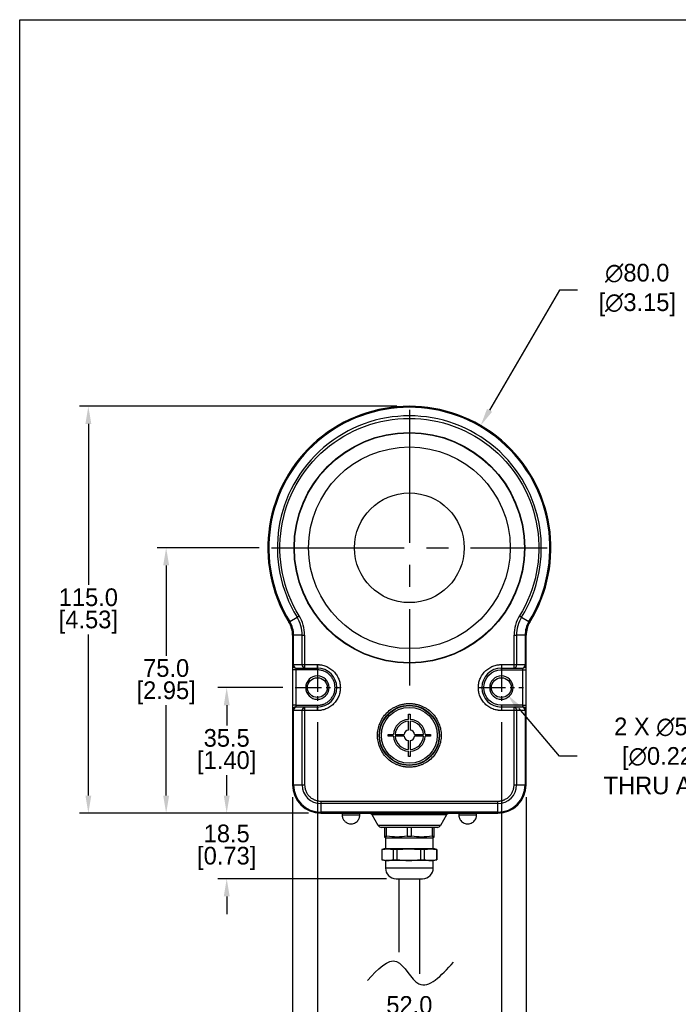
# Model space of a CAD drawing. Header units: inches. Extents: x 0 to 559, y 0 to 432.
# Tile 2 of 6: x 0 to 186, y 154 to 432. Entities that reach past the tile are written whole.
import ezdxf

# ---------------------------------------------------------------- set-up
doc = ezdxf.new("R2010")
doc.units = ezdxf.units.IN
doc.header["$LTSCALE"] = 10
doc.header["$MEASUREMENT"] = 0
doc.linetypes.add('CENTER2', pattern=[1.125, 0.75, -0.125, 0.125, -0.125])
doc.layers.add('CENTERLINE', color=40, linetype='CENTER2')
doc.layers.add('DIMENSIONS', color=140, linetype='Continuous')
doc.dimstyles.get("Standard").update_dxf_attribs({"dimtxt": 5, "dimasz": 5, "dimexe": 2.5, "dimexo": 3.5, "dimgap": 1, "dimtad": 0, "dimtih": 1, "dimtoh": 1, "dimdec": 1, "dimzin": 0, "dimdsep": 46, "dimtxsty": 'Standard', "dimcen": 0, "dimadec": 0, "dimazin": 0, "dimtfac": 1, "dimtdec": 1, "dimtofl": 0, "dimtmove": 0, "dimatfit": 3, "dimfxl": 0, "dimtolj": 1, "dimtzin": 0, "dimarcsym": 0})

# ---------------------------------------------------------------- blocks, each defined once
blk = doc.blocks.new('*D24')
at = {"layer": 'DEFPOINTS', "color": 0}
for p in [(134.3, 245.19), (137.93, 240.93)]:
    blk.add_point(p, dxfattribs=at)
at = {"layer": 'DIMENSIONS', "color": 0, "lineweight": -2}
for p, q in [((152.58, 223.71), (141.17, 237.12)), ((157.58, 223.71), (152.58, 223.71))]:
    blk.add_line(p, q, dxfattribs=at)
at = {"layer": 'DIMENSIONS', "color": 0}
blk.add_solid([(141.81, 237.66), (140.54, 236.58), (137.93, 240.93)], dxfattribs=at)
at = {"layer": 'DIMENSIONS', "color": 0, "insert": (180.25, 223.71), "char_height": 5, "attachment_point": 5}
blk.add_mtext('\\A1; 2 X ∅5.6\\P [∅0.22]\\P THRU ALL', dxfattribs=at)
blk = doc.blocks.new('*D28')
at = {"layer": 'DEFPOINTS', "color": 0}
for p in [(130.27, 317.11), (89.97, 248)]:
    blk.add_point(p, dxfattribs=at)
at = {"layer": 'DIMENSIONS', "color": 0, "lineweight": -2}
for p, q in [((152.59, 355.39), (132.79, 321.43)), ((157.59, 355.39), (152.59, 355.39))]:
    blk.add_line(p, q, dxfattribs=at)
at = {"layer": 'DIMENSIONS', "color": 0}
blk.add_solid([(132.07, 321.85), (133.51, 321.01), (130.27, 317.11)], dxfattribs=at)
at = {"layer": 'DIMENSIONS', "color": 0, "insert": (173.59, 355.39), "char_height": 5, "attachment_point": 5}
blk.add_mtext('\\A1; ∅80.0\\P [∅3.15]', dxfattribs=at)
blk = doc.blocks.new('*D29')
at = {"layer": 'DEFPOINTS', "color": 0}
for p in [(58.5, 243.06), (77.82, 243.06), (85.12, 207.56)]:
    blk.add_point(p, dxfattribs=at)
at = {"layer": 'DIMENSIONS', "color": 0, "lineweight": -2}
for p, q in [((74.32, 243.06), (56, 243.06)), ((58.5, 238.06), (58.5, 232.31)), ((58.5, 212.56), (58.5, 218.31)), ((77.05, 207.56), (56, 207.56)), ((81.62, 207.56), (77.18, 207.56))]:
    blk.add_line(p, q, dxfattribs=at)
at = {"layer": 'DIMENSIONS', "color": 0}
for points in [[(57.67, 238.06), (59.34, 238.06), (58.5, 243.06)], [(57.67, 212.56), (59.34, 212.56), (58.5, 207.56)]]:
    blk.add_solid(points, dxfattribs=at)
at = {"layer": 'DIMENSIONS', "color": 0, "char_height": 5, "attachment_point": 5}
for s, insert in [('\\A1;35.5', (58.5, 228.81)), ('\\A1;[1.40]', (58.5, 221.81))]:
    blk.add_mtext(s, dxfattribs=dict(at, insert=insert))
blk = doc.blocks.new('*D30')
at = {"layer": 'DEFPOINTS', "color": 0}
for p in [(41.39, 282.56), (71.17, 282.56), (85.12, 207.56)]:
    blk.add_point(p, dxfattribs=at)
at = {"layer": 'DIMENSIONS', "color": 0, "lineweight": -2}
for p, q in [((67.67, 282.56), (38.89, 282.56)), ((41.39, 277.56), (41.39, 252.06)), ((41.39, 212.56), (41.39, 238.06)), ((77.05, 207.56), (38.89, 207.56)), ((81.62, 207.56), (77.18, 207.56))]:
    blk.add_line(p, q, dxfattribs=at)
at = {"layer": 'DIMENSIONS', "color": 0}
for points in [[(40.56, 277.56), (42.23, 277.56), (41.39, 282.56)], [(40.56, 212.56), (42.23, 212.56), (41.39, 207.56)]]:
    blk.add_solid(points, dxfattribs=at)
at = {"layer": 'DIMENSIONS', "color": 0, "char_height": 5, "attachment_point": 5}
for s, insert in [('\\A1;75.0', (41.39, 248.56)), ('\\A1;[2.95]', (41.39, 241.56))]:
    blk.add_mtext(s, dxfattribs=dict(at, insert=insert))
blk = doc.blocks.new('*D31')
at = {"layer": 'DEFPOINTS', "color": 0}
for p in [(77.12, 215.56), (143.12, 215.56), (143.12, 134.43)]:
    blk.add_point(p, dxfattribs=at)
at = {"layer": 'DIMENSIONS', "color": 0, "lineweight": -2}
for p, q in [((77.12, 212.06), (77.12, 131.93)), ((143.12, 212.06), (143.12, 131.93)), ((82.12, 134.43), (98.7, 134.43)), ((138.12, 134.43), (121.53, 134.43))]:
    blk.add_line(p, q, dxfattribs=at)
at = {"layer": 'DIMENSIONS', "color": 0}
for points in [[(82.12, 135.27), (82.12, 133.6), (77.12, 134.43)], [(138.12, 135.27), (138.12, 133.6), (143.12, 134.43)]]:
    blk.add_solid(points, dxfattribs=at)
at = {"layer": 'DIMENSIONS', "color": 0, "char_height": 5, "attachment_point": 5}
for s, insert in [('\\A1;66.0', (110.12, 137.93)), ('\\A1;[2.60]', (110.12, 130.93))]:
    blk.add_mtext(s, dxfattribs=dict(at, insert=insert))
blk = doc.blocks.new('*D32')
at = {"layer": 'DEFPOINTS', "color": 0}
for p in [(84.12, 236.76), (136.12, 236.76), (136.12, 149.84)]:
    blk.add_point(p, dxfattribs=at)
at = {"layer": 'DIMENSIONS', "color": 0, "lineweight": -2}
for p, q in [((84.12, 233.26), (84.12, 147.34)), ((136.12, 233.26), (136.12, 147.34)), ((89.12, 149.84), (98.7, 149.84)), ((131.12, 149.84), (121.53, 149.84))]:
    blk.add_line(p, q, dxfattribs=at)
at = {"layer": 'DIMENSIONS', "color": 0}
for points in [[(89.12, 150.68), (89.12, 149.01), (84.12, 149.84)], [(131.12, 150.68), (131.12, 149.01), (136.12, 149.84)]]:
    blk.add_solid(points, dxfattribs=at)
at = {"layer": 'DIMENSIONS', "color": 0, "char_height": 5, "attachment_point": 5}
for s, insert in [('\\A1;52.0', (110.12, 153.34)), ('\\A1;[2.05]', (110.12, 146.34))]:
    blk.add_mtext(s, dxfattribs=dict(at, insert=insert))
blk = doc.blocks.new('*D33')
at = {"layer": 'DEFPOINTS', "color": 0}
for p in [(110.12, 322.56), (19.4, 207.56), (85.12, 207.56)]:
    blk.add_point(p, dxfattribs=at)
at = {"layer": 'DIMENSIONS', "color": 0, "lineweight": -2}
for p, q in [((106.62, 322.56), (16.9, 322.56)), ((19.4, 317.56), (19.4, 272.06)), ((19.4, 212.56), (19.4, 258.06)), ((77.05, 207.56), (16.9, 207.56)), ((81.62, 207.56), (77.18, 207.56))]:
    blk.add_line(p, q, dxfattribs=at)
at = {"layer": 'DIMENSIONS', "color": 0}
for points in [[(18.57, 317.56), (20.24, 317.56), (19.4, 322.56)], [(18.57, 212.56), (20.24, 212.56), (19.4, 207.56)]]:
    blk.add_solid(points, dxfattribs=at)
at = {"layer": 'DIMENSIONS', "color": 0, "char_height": 5, "attachment_point": 5}
for s, insert in [('\\A1;115.0', (19.4, 268.56)), ('\\A1;[4.53]', (19.4, 261.56))]:
    blk.add_mtext(s, dxfattribs=dict(at, insert=insert))
blk = doc.blocks.new('*D34')
at = {"layer": 'DEFPOINTS', "color": 0}
for p in [(85.12, 207.56), (58.5, 189.06), (107.12, 189.06)]:
    blk.add_point(p, dxfattribs=at)
at = {"layer": 'DIMENSIONS', "color": 0, "lineweight": -2}
for p, q in [((58.5, 212.56), (58.5, 217.56)), ((77.05, 207.56), (56, 207.56)), ((81.62, 207.56), (77.18, 207.56)), ((77.05, 189.06), (56, 189.06)), ((84.05, 189.06), (77.18, 189.06)), ((103.62, 189.06), (84.18, 189.06)), ((58.5, 184.06), (58.5, 179.06))]:
    blk.add_line(p, q, dxfattribs=at)
at = {"layer": 'DIMENSIONS', "color": 0}
for points in [[(57.67, 212.56), (59.34, 212.56), (58.5, 207.56)], [(57.67, 184.06), (59.34, 184.06), (58.5, 189.06)]]:
    blk.add_solid(points, dxfattribs=at)
at = {"layer": 'DIMENSIONS', "color": 0, "char_height": 5, "attachment_point": 5}
for s, insert in [('\\A1;18.5', (58.5, 201.81)), ('\\A1;[0.73]', (58.5, 194.81))]:
    blk.add_mtext(s, dxfattribs=dict(at, insert=insert))

msp = doc.modelspace()

# ---------------------------------------------------------------- linework, layer by layer
at = {"color": 7, "linetype": 'Continuous'}
for p, q in [((76.07, 261.56), (76.32, 261.71)), ((76.32, 261.71), (78.38, 262.98)), ((78.38, 262.98), (78.98, 263.35)), ((141.25, 263.35), (141.85, 262.98)), ((141.85, 262.98), (143.91, 261.71)), ((144.16, 261.56), (143.91, 261.71)), ((77.12, 257.88), (77.12, 249.56)), ((77.12, 257.88), (77.41, 257.88)), ((77.41, 249.56), (77.41, 257.88)), ((79.82, 257.88), (77.41, 257.88)), ((79.82, 249.56), (79.82, 257.88)), ((79.82, 257.88), (80.53, 257.88)), ((80.53, 257.88), (80.53, 249.56)), ((139.7, 249.56), (139.7, 257.88)), ((139.7, 257.88), (140.41, 257.88)), ((140.41, 257.88), (140.41, 249.56)), ((142.82, 257.88), (140.41, 257.88)), ((142.82, 257.88), (142.82, 249.56)), ((142.82, 257.88), (143.12, 257.88)), ((143.12, 249.56), (143.12, 257.88)), ((77.12, 249.56), (77.41, 249.56)), ((78.12, 248.06), (77.12, 248.06)), ((77.12, 248.06), (77.12, 238.06)), ((77.41, 249.56), (79.82, 249.56)), ((78.12, 248.56), (80.53, 248.56)), ((78.12, 248.06), (78.12, 248.56)), ((84.12, 248.06), (78.12, 248.06)), ((78.12, 238.06), (78.12, 248.06)), ((79.82, 249.56), (80.53, 249.56)), ((80.53, 249.56), (84.12, 249.56)), ((80.53, 249.56), (80.53, 248.56)), ((80.53, 248.56), (84.12, 248.56)), ((84.12, 248.56), (84.12, 249.56)), ((84.12, 248.06), (84.12, 248.56)), ((108.52, 250.1), (108.52, 250)), ((109.72, 249.96), (109.72, 250.06)), ((110.52, 250.06), (110.52, 249.96)), ((111.72, 250), (111.72, 250.1)), ((136.12, 249.56), (139.7, 249.56)), ((136.12, 249.56), (136.12, 248.56)), ((136.12, 248.56), (139.7, 248.56)), ((136.12, 248.06), (136.12, 248.56)), ((136.12, 248.06), (142.12, 248.06)), ((139.7, 249.56), (140.41, 249.56)), ((139.7, 248.56), (139.7, 249.56)), ((139.7, 248.56), (142.12, 248.56)), ((140.41, 249.56), (142.82, 249.56)), ((142.12, 248.56), (142.12, 248.06)), ((142.12, 248.06), (143.12, 248.06)), ((142.12, 248.06), (142.12, 238.06)), ((142.82, 249.56), (143.12, 249.56)), ((143.12, 238.06), (143.12, 248.06)), ((78.12, 238.06), (77.12, 238.06)), ((77.41, 236.56), (77.12, 236.56)), ((77.12, 236.56), (77.12, 215.56)), ((79.82, 236.56), (77.41, 236.56)), ((77.41, 215.56), (77.41, 236.56)), ((78.12, 237.56), (78.12, 238.06)), ((78.12, 238.06), (84.12, 238.06)), ((80.53, 237.56), (78.12, 237.56)), ((80.53, 236.56), (79.82, 236.56)), ((79.82, 215.56), (79.82, 236.56)), ((80.53, 237.56), (80.53, 236.56)), ((84.12, 237.56), (80.53, 237.56)), ((80.53, 236.56), (80.53, 215.56)), ((84.12, 236.56), (80.53, 236.56)), ((84.12, 238.06), (84.12, 237.56)), ((84.12, 236.56), (84.12, 237.56)), ((109.72, 237.95), (109.72, 238.05)), ((110.52, 238.05), (110.52, 237.95)), ((136.12, 237.56), (136.12, 238.06)), ((142.12, 238.06), (136.12, 238.06)), ((139.7, 237.56), (136.12, 237.56)), ((136.12, 237.56), (136.12, 236.56)), ((139.7, 236.56), (136.12, 236.56)), ((139.7, 236.56), (139.7, 237.56)), ((142.12, 237.56), (139.7, 237.56)), ((140.41, 236.56), (139.7, 236.56)), ((139.7, 215.56), (139.7, 236.56)), ((140.41, 236.56), (140.41, 215.56)), ((142.82, 236.56), (140.41, 236.56)), ((142.12, 238.06), (142.12, 237.56)), ((142.12, 238.06), (143.12, 238.06)), ((142.82, 236.56), (142.82, 215.56)), ((143.12, 236.56), (142.82, 236.56)), ((143.12, 215.56), (143.12, 236.56)), ((109.87, 235.56), (110.37, 235.56)), ((109.87, 234.05), (109.87, 235.56)), ((110.37, 235.56), (110.37, 234.05)), ((109.87, 231.04), (109.87, 233.55)), ((110.37, 233.55), (110.37, 231.04)), ((104.12, 229.31), (104.12, 229.81)), ((104.12, 229.81), (105.62, 229.81)), ((105.62, 229.31), (104.12, 229.31)), ((106.12, 229.81), (108.64, 229.81)), ((108.64, 229.31), (106.12, 229.31)), ((111.6, 229.81), (114.11, 229.81)), ((114.11, 229.31), (111.6, 229.31)), ((114.61, 229.81), (116.12, 229.81)), ((116.12, 229.31), (114.61, 229.31)), ((116.12, 229.81), (116.12, 229.31)), ((109.87, 225.57), (109.87, 228.08)), ((110.37, 228.08), (110.37, 225.57)), ((109.87, 223.56), (109.87, 225.07)), ((110.37, 223.56), (109.87, 223.56)), ((110.37, 225.07), (110.37, 223.56)), ((107.12, 221.71), (107.12, 221.61)), ((113.12, 221.61), (113.12, 221.71)), ((77.12, 215.56), (77.41, 215.56)), ((77.41, 215.56), (79.82, 215.56)), ((79.82, 215.56), (80.53, 215.56)), ((139.7, 215.56), (140.41, 215.56)), ((140.41, 215.56), (142.82, 215.56)), ((142.82, 215.56), (143.12, 215.56)), ((85.12, 210.97), (85.12, 210.27)), ((85.12, 210.97), (135.12, 210.97)), ((135.12, 210.27), (85.12, 210.27)), ((85.12, 210.27), (85.12, 207.85)), ((135.12, 210.27), (135.12, 210.97)), ((135.12, 207.85), (135.12, 210.27)), ((135.12, 207.85), (85.12, 207.85)), ((85.12, 207.85), (85.12, 207.56)), ((85.12, 207.56), (135.12, 207.56)), ((91.12, 207.56), (91.12, 207.06)), ((96.12, 207.06), (96.12, 207.56)), ((120.64, 207.06), (99.6, 207.06)), ((101.33, 204.06), (99.6, 207.06)), ((120.64, 207.06), (118.9, 204.06)), ((124.12, 207.56), (124.12, 207.06)), ((129.12, 207.06), (129.12, 207.56)), ((135.12, 207.56), (135.12, 207.85)), ((118.9, 204.06), (101.33, 204.06)), ((103.12, 203.56), (103.12, 201.03)), ((103.69, 203.56), (103.12, 203.56)), ((103.69, 201.03), (103.69, 203.56)), ((104.19, 203.63), (104.21, 203.56)), ((109.54, 203.56), (109.54, 201.03)), ((110.69, 203.56), (109.54, 203.56)), ((110.69, 201.03), (110.69, 203.56)), ((116.02, 203.56), (116.04, 203.63)), ((116.54, 203.56), (116.54, 201.03)), ((117.12, 203.56), (116.54, 203.56)), ((117.12, 201.03), (117.12, 203.56)), ((103.12, 201.03), (103.4, 201.03)), ((103.12, 200.83), (104.12, 200.56)), ((103.37, 200.56), (103.37, 197.56)), ((103.37, 200.56), (116.87, 200.56)), ((103.4, 201.03), (103.69, 201.03)), ((103.69, 201.03), (103.74, 201.03)), ((109.54, 201.03), (109.5, 201.03)), ((109.54, 201.03), (110.12, 201.03)), ((110.12, 201.03), (110.69, 201.03)), ((110.69, 201.03), (110.74, 201.03)), ((116.12, 200.56), (117.12, 200.83)), ((116.54, 201.03), (116.5, 201.03)), ((116.54, 201.03), (116.83, 201.03)), ((116.83, 201.03), (117.12, 201.03)), ((116.87, 197.56), (116.87, 200.56)), ((117.12, 200.83), (117.12, 201.03)), ((103.37, 197.56), (102.37, 197.29)), ((103.37, 197.56), (116.87, 197.56)), ((117.87, 197.29), (116.87, 197.56)), ((102.36, 197.29), (102.36, 194.43)), ((102.38, 197.29), (102.36, 197.29)), ((105.6, 197.29), (105.57, 197.29)), ((106.09, 197.29), (105.6, 197.29)), ((105.6, 194.43), (105.6, 197.29)), ((106.58, 197.29), (106.09, 197.29)), ((106.58, 197.29), (106.58, 194.43)), ((106.63, 197.29), (106.58, 197.29)), ((113.33, 197.29), (113.28, 197.29)), ((113.33, 194.43), (113.33, 197.29)), ((113.84, 197.29), (113.33, 197.29)), ((114.34, 197.29), (113.84, 197.29)), ((114.34, 197.29), (114.34, 194.43)), ((114.37, 197.29), (114.34, 197.29)), ((117.85, 197.29), (117.83, 197.29)), ((117.85, 194.43), (117.85, 197.29)), ((117.86, 197.29), (117.85, 197.29)), ((117.88, 197.29), (117.86, 197.29)), ((117.88, 197.29), (117.88, 194.43)), ((102.36, 194.43), (102.38, 194.43)), ((102.37, 194.43), (103.37, 194.16)), ((103.37, 194.16), (103.37, 192.06)), ((116.87, 194.16), (103.37, 194.16)), ((105.57, 194.43), (105.6, 194.43)), ((105.6, 194.43), (106.09, 194.43)), ((106.09, 194.43), (106.58, 194.43)), ((106.58, 194.43), (106.63, 194.43)), ((113.28, 194.43), (113.33, 194.43)), ((113.33, 194.43), (113.84, 194.43)), ((113.84, 194.43), (114.34, 194.43)), ((114.34, 194.43), (114.37, 194.43)), ((116.87, 194.16), (117.87, 194.43)), ((116.87, 192.06), (116.87, 194.16)), ((117.83, 194.43), (117.85, 194.43)), ((117.85, 194.43), (117.86, 194.43)), ((117.86, 194.43), (117.88, 194.43)), ((107.12, 189.06), (107.12, 168.3)), ((113.12, 162.21), (113.12, 189.06))]:
    msp.add_line(p, q, dxfattribs=at)
at = {"color": 8, "linetype": 'Continuous'}
for p, q in [((91.12, 207.06), (94.61, 207.06)), ((94.61, 207.06), (96.12, 207.06)), ((124.12, 207.06), (124.19, 207.06)), ((124.19, 207.06), (129.12, 207.06)), ((116.87, 192.06), (103.37, 192.06))]:
    msp.add_line(p, q, dxfattribs=at)
at = {"color": 7, "linetype": 'Continuous'}
for centre, radius in [((110.12, 282.56), 32.6), ((110.12, 282.56), 32.5), ((110.12, 282.56), 28.5), ((110.12, 282.56), 15.5), ((84.12, 243.06), 2.8), ((136.12, 243.06), 2.8), ((110.12, 229.56), 8.5), ((110.12, 229.56), 8.4), ((110.12, 229.56), 7.9)]:
    msp.add_circle(centre, radius, dxfattribs=at)
for centre, radius, start, end in [((110.12, 282.56), 40, 328.3276, 211.6724), ((110.12, 282.56), 39.71, 328.3276, 211.6724), ((110.12, 282.56), 37.29, 328.3276, 211.6724), ((70.12, 257.88), 7, 0, 31.6724), ((70.12, 257.88), 7.29, 0, 31.6724), ((70.12, 257.88), 9.71, 0, 31.6724), ((150.12, 257.88), 9.71, 148.3276, 180), ((150.12, 257.88), 7.29, 148.3276, 180), ((150.12, 257.88), 7, 148.3276, 180), ((78.12, 249.56), 1, 180, 270), ((78.29, 249.43), 0.893, 171.9505, 258.5782), ((80.71, 249.43), 0.893, 171.9505, 258.5782), ((84.12, 243.06), 5.5, 270, 90), ((136.12, 243.06), 5.5, 90, 270), ((139.53, 249.43), 0.893, 281.4218, 8.0495), ((141.94, 249.43), 0.893, 281.4218, 8.0495), ((142.12, 249.56), 1, 270, 0), ((78.12, 236.56), 1, 90, 180), ((78.29, 236.68), 0.893, 101.4218, 188.0495), ((80.71, 236.68), 0.893, 101.4218, 188.0495), ((139.53, 236.68), 0.893, 351.9505, 78.5782), ((141.94, 236.68), 0.893, 351.9505, 78.5782), ((142.12, 236.56), 1, 0, 90), ((110.12, 229.56), 4.5, 93.1847, 176.8153), ((110.12, 229.56), 4.5, 3.1847, 86.8153), ((110.12, 229.56), 4, 93.5833, 176.4167), ((110.12, 229.56), 1.5, 99.5941, 170.4059), ((110.12, 229.56), 4, 3.5833, 86.4167), ((110.12, 229.56), 1.5, 9.5941, 80.4059), ((110.12, 229.56), 4.5, 183.1847, 266.8153), ((110.12, 229.56), 4, 183.5833, 266.4167), ((110.12, 229.56), 1.5, 189.5941, 260.4059), ((110.12, 229.56), 4, 273.5833, 356.4167), ((110.12, 229.56), 1.5, 279.5941, 350.4059), ((110.12, 229.56), 4.5, 273.1847, 356.8153), ((85.12, 215.56), 8, 180, 270), ((85.12, 215.56), 7.71, 180, 270), ((85.12, 215.56), 5.29, 180, 270), ((135.12, 215.56), 5.29, 270, 0), ((135.12, 215.56), 7.71, 270, 0), ((135.12, 215.56), 8, 270, 0), ((98.73, 206.56), 1, 30, 90), ((121.5, 206.56), 1, 90, 150), ((102.19, 204.56), 1, 210, 270), ((118.04, 204.56), 1, 270, 330), ((106.37, 192.06), 3, 180, 270), ((113.87, 192.06), 3, 270, 0)]:
    msp.add_arc(centre, radius, start, end, dxfattribs=at)
for points, knots in [([(78.98, 263.35), (74.4, 270.77), (72.62, 279.59), (75.32, 296.83), (79.7, 304.68), (92.96, 316.03), (101.39, 319.14), (118.84, 319.14), (127.28, 316.03), (140.53, 304.68), (144.92, 296.83), (147.61, 279.59), (145.83, 270.77), (141.25, 263.35)], [0, 0, 0, 0, 0.166667, 0.166667, 0.333333, 0.333333, 0.5, 0.5, 0.666667, 0.666667, 0.833333, 0.833333, 1, 1, 1, 1]), ([(84.12, 249.56), (84.2, 249.56), (84.35, 249.56), (84.59, 249.54), (84.83, 249.52), (85.06, 249.49), (85.43, 249.43), (85.92, 249.32), (86.52, 249.11), (87.11, 248.84), (87.88, 248.39), (88.75, 247.69), (89.59, 246.65), (90.19, 245.48), (90.54, 244.27), (90.65, 243.06), (90.54, 241.85), (90.19, 240.63), (89.59, 239.47), (88.75, 238.43), (87.88, 237.72), (87.11, 237.28), (86.52, 237.01), (85.92, 236.8), (85.38, 236.67), (84.91, 236.6), (84.51, 236.57), (84.25, 236.56), (84.12, 236.56)], [0, 0, 0, 0, 0.011673, 0.023325, 0.034972, 0.046628, 0.058309, 0.089193, 0.120101, 0.152272, 0.184469, 0.250118, 0.315768, 0.380053, 0.441772, 0.500003, 0.558234, 0.619953, 0.684238, 0.749887, 0.815537, 0.847707, 0.879904, 0.910787, 0.941696, 0.961137, 0.980548, 1, 1, 1, 1]), ([(84.12, 238.06), (84.2, 238.06), (84.35, 238.06), (84.59, 238.08), (84.82, 238.11), (85.05, 238.14), (85.28, 238.19), (85.51, 238.25), (85.74, 238.33), (86.04, 238.44), (86.42, 238.61), (86.86, 238.87), (87.27, 239.17), (87.79, 239.63), (88.33, 240.3), (88.79, 241.19), (89.06, 242.12), (89.15, 243.06), (89.06, 244), (88.79, 244.93), (88.33, 245.82), (87.68, 246.62), (87.01, 247.16), (86.42, 247.51), (85.97, 247.71), (85.5, 247.87), (85.04, 247.98), (84.57, 248.05), (84.27, 248.05), (84.12, 248.06)], [0, 0, 0, 0, 0.015128, 0.030157, 0.045119, 0.060048, 0.074978, 0.089943, 0.104977, 0.120112, 0.152276, 0.184472, 0.21732, 0.250201, 0.315842, 0.38012, 0.440076, 0.500065, 0.560021, 0.620011, 0.684288, 0.749929, 0.81557, 0.847734, 0.87993, 0.910806, 0.941715, 0.970849, 1, 1, 1, 1]), ([(136.12, 236.56), (136.04, 236.56), (135.88, 236.56), (135.64, 236.57), (135.4, 236.6), (135.17, 236.63), (134.8, 236.69), (134.32, 236.8), (133.71, 237.01), (133.12, 237.28), (132.36, 237.72), (131.49, 238.43), (130.64, 239.47), (130.04, 240.63), (129.69, 241.85), (129.58, 243.06), (129.69, 244.27), (130.04, 245.48), (130.64, 246.65), (131.49, 247.69), (132.36, 248.39), (133.12, 248.84), (133.71, 249.11), (134.32, 249.32), (134.86, 249.44), (135.32, 249.51), (135.72, 249.55), (135.98, 249.56), (136.12, 249.56)], [0, 0, 0, 0, 0.011673, 0.023325, 0.034972, 0.046628, 0.058309, 0.089193, 0.120101, 0.152272, 0.184469, 0.250118, 0.315768, 0.380053, 0.441772, 0.500003, 0.558234, 0.619953, 0.684238, 0.749887, 0.815537, 0.847707, 0.879904, 0.910787, 0.941696, 0.961137, 0.980548, 1, 1, 1, 1]), ([(136.12, 238.06), (133.36, 238.06), (131.12, 240.3), (131.12, 245.82), (133.36, 248.06), (136.12, 248.06)], [0, 0, 0, 0, 0.5, 0.5, 1, 1, 1, 1]), ([(143.12, 248.06), (143.12, 248.46), (143.12, 248.84), (143.12, 249.4), (143.12, 249.56), (143.12, 249.56)], [0, 0, 0, 0, 0.5, 0.5, 1, 1, 1, 1]), ([(84.12, 246.36), (82.29, 246.36), (80.82, 244.88), (80.82, 241.24), (82.29, 239.76), (84.12, 239.76)], [0, 0, 0, 0, 0.5, 0.5, 1, 1, 1, 1]), ([(84.12, 239.76), (85.94, 239.76), (87.42, 241.24), (87.42, 244.88), (85.94, 246.36), (84.12, 246.36)], [0, 0, 0, 0, 0.5, 0.5, 1, 1, 1, 1]), ([(136.12, 246.36), (135.24, 246.36), (134.4, 246.01), (133.16, 244.77), (132.82, 243.93), (132.82, 242.18), (133.16, 241.34), (134.4, 240.11), (135.24, 239.76), (136.12, 239.76)], [0, 0, 0, 0, 0.25, 0.25, 0.5, 0.5, 0.75, 0.75, 1, 1, 1, 1]), ([(136.12, 239.76), (137.94, 239.76), (139.42, 241.24), (139.42, 244.88), (137.94, 246.36), (136.12, 246.36)], [0, 0, 0, 0, 0.5, 0.5, 1, 1, 1, 1]), ([(110.12, 220.56), (110.02, 220.56), (109.84, 220.56), (109.57, 220.57), (109.29, 220.59), (109.02, 220.62), (108.75, 220.66), (108.28, 220.74), (107.63, 220.9), (106.79, 221.18), (105.97, 221.55), (104.91, 222.17), (103.71, 223.15), (102.54, 224.59), (101.7, 226.2), (101.22, 227.88), (101.07, 229.56), (101.22, 231.24), (101.7, 232.92), (102.54, 234.53), (103.71, 235.97), (104.91, 236.95), (105.97, 237.56), (106.79, 237.94), (107.63, 238.22), (108.37, 238.4), (109.02, 238.5), (109.57, 238.55), (109.93, 238.56), (110.12, 238.56)], [0, 0, 0, 0, 0.009731, 0.019445, 0.02915, 0.038857, 0.048574, 0.05831, 0.089197, 0.120102, 0.152277, 0.18447, 0.250119, 0.315768, 0.380053, 0.441772, 0.500003, 0.558234, 0.619953, 0.684238, 0.749888, 0.815537, 0.847711, 0.879904, 0.910791, 0.941696, 0.961139, 0.980549, 1, 1, 1, 1]), ([(110.12, 238.56), (110.21, 238.56), (110.39, 238.56), (110.67, 238.54), (110.94, 238.52), (111.21, 238.49), (111.48, 238.46), (111.95, 238.38), (112.61, 238.22), (113.45, 237.94), (114.26, 237.56), (115.32, 236.95), (116.53, 235.97), (117.69, 234.53), (118.53, 232.92), (119.01, 231.24), (119.17, 229.56), (119.01, 227.88), (118.53, 226.2), (117.69, 224.59), (116.53, 223.15), (115.32, 222.17), (114.26, 221.55), (113.45, 221.18), (112.61, 220.9), (111.86, 220.72), (111.21, 220.62), (110.67, 220.57), (110.3, 220.56), (110.12, 220.56)], [0, 0, 0, 0, 0.009731, 0.019445, 0.02915, 0.038857, 0.048574, 0.05831, 0.089197, 0.120102, 0.152277, 0.18447, 0.250119, 0.315768, 0.380053, 0.441772, 0.500003, 0.558234, 0.619953, 0.684238, 0.749888, 0.815537, 0.847711, 0.879904, 0.910791, 0.941696, 0.961139, 0.980549, 1, 1, 1, 1]), ([(80.53, 215.56), (80.53, 215.49), (80.53, 215.34), (80.55, 215.13), (80.57, 214.91), (80.61, 214.7), (80.65, 214.49), (80.71, 214.28), (80.78, 214.07), (80.88, 213.79), (81.04, 213.45), (81.27, 213.04), (81.55, 212.66), (81.87, 212.31), (82.22, 211.99), (82.6, 211.72), (83, 211.48), (83.42, 211.29), (83.84, 211.15), (84.26, 211.05), (84.68, 210.98), (84.97, 210.98), (85.12, 210.97)], [0, 0, 0, 0, 0.030233, 0.060268, 0.090169, 0.120006, 0.149844, 0.179752, 0.209798, 0.240047, 0.304323, 0.368671, 0.434315, 0.500032, 0.565676, 0.631394, 0.695669, 0.760018, 0.82027, 0.879991, 0.939721, 1, 1, 1, 1]), ([(135.12, 210.97), (135.19, 210.97), (135.33, 210.98), (135.55, 210.99), (135.76, 211.02), (135.98, 211.05), (136.19, 211.1), (136.39, 211.15), (136.6, 211.22), (136.88, 211.32), (137.23, 211.48), (137.63, 211.72), (138.01, 211.99), (138.36, 212.31), (138.68, 212.66), (138.96, 213.04), (139.2, 213.45), (139.38, 213.86), (139.53, 214.28), (139.63, 214.7), (139.69, 215.13), (139.7, 215.41), (139.7, 215.56)], [0, 0, 0, 0, 0.030233, 0.060268, 0.090169, 0.120006, 0.149844, 0.179752, 0.209798, 0.240047, 0.304323, 0.368671, 0.434315, 0.500032, 0.565676, 0.631394, 0.695669, 0.760018, 0.82027, 0.879991, 0.939721, 1, 1, 1, 1]), ([(91.12, 207.06), (91.13, 206.86), (91.15, 206.57), (91.27, 206.17), (91.42, 205.83), (91.68, 205.46), (92.01, 205.12), (92.44, 204.83), (92.93, 204.63), (93.49, 204.54), (94.08, 204.58), (94.64, 204.75), (95.14, 205.05), (95.53, 205.42), (95.8, 205.82), (95.97, 206.19), (96.09, 206.59), (96.11, 206.88), (96.12, 207.06)], [0, 0, 0, 0, 0.076872, 0.108627, 0.161613, 0.217624, 0.27868, 0.34358, 0.411871, 0.483286, 0.557859, 0.636104, 0.706671, 0.775926, 0.840986, 0.888468, 0.933635, 1, 1, 1, 1]), ([(124.12, 207.06), (124.13, 206.85), (124.15, 206.55), (124.3, 206.09), (124.51, 205.67), (124.87, 205.24), (125.32, 204.89), (125.86, 204.65), (126.44, 204.54), (127.04, 204.57), (127.61, 204.74), (128.13, 205.04), (128.57, 205.46), (128.86, 205.92), (129.03, 206.37), (129.11, 206.73), (129.11, 206.96), (129.12, 207.06)], [0, 0, 0, 0, 0.07779, 0.117883, 0.184042, 0.254873, 0.328332, 0.402811, 0.47777, 0.553021, 0.628533, 0.704405, 0.781003, 0.859733, 0.911126, 0.964098, 1, 1, 1, 1]), ([(118.04, 203.56), (118.04, 203.56), (118.04, 203.56), (118.02, 203.56), (117.99, 203.56), (117.96, 203.56), (117.88, 203.56), (117.74, 203.56), (117.49, 203.56), (117.16, 203.56), (116.62, 203.56), (115.76, 203.56), (114.49, 203.56), (113.07, 203.56), (111.59, 203.56), (110.12, 203.56), (108.64, 203.56), (107.16, 203.56), (105.74, 203.56), (104.47, 203.56), (103.61, 203.56), (103.07, 203.56), (102.74, 203.56), (102.49, 203.56), (102.34, 203.56), (102.25, 203.56), (102.2, 203.56), (102.2, 203.56), (102.19, 203.56)], [0, 0, 0, 0, 0.011674, 0.023326, 0.034973, 0.046628, 0.058309, 0.089195, 0.120101, 0.152275, 0.184469, 0.250118, 0.315768, 0.380053, 0.441772, 0.500003, 0.558234, 0.619953, 0.684238, 0.749887, 0.815537, 0.84771, 0.879904, 0.91079, 0.941696, 0.961138, 0.980549, 1, 1, 1, 1]), ([(103.12, 201.03), (103.12, 200.89), (103.12, 200.76), (103.12, 200.83), (103.12, 200.83)], [0, 0, 0, 0, 0.993255, 1, 1, 1, 1]), ([(106.38, 189.06), (106.38, 189.06), (106.38, 189.06), (106.76, 189.06), (107.52, 189.06), (108.34, 189.06), (109.06, 189.06), (109.81, 189.06), (110.8, 189.06), (111.48, 189.06), (111.92, 189.06)], [0, 0, 0, 0, 0.05985, 0.241483, 0.423115, 0.520891, 0.620741, 0.720592, 0.818368, 1, 1, 1, 1]), ([(111.92, 189.06), (112.31, 189.06), (112.9, 189.06), (113.45, 189.06), (113.74, 189.06), (113.87, 189.06), (113.85, 189.06), (113.85, 189.06)], [0, 0, 0, 0, 0.351296, 0.540405, 0.733526, 0.926648, 1, 1, 1, 1])]:
    msp.add_open_spline(points, degree=3, knots=knots, dxfattribs=at)
for points in [[(80.53, 257.88), (80.53, 259.81), (79.99, 261.71), (78.98, 263.35)], [(141.25, 263.35), (140.24, 261.71), (139.7, 259.81), (139.7, 257.88)], [(77.12, 249.56), (77.12, 249.56), (77.12, 248.89), (77.12, 248.06)], [(77.12, 238.06), (77.12, 237.23), (77.12, 236.56), (77.12, 236.56)], [(143.12, 236.56), (143.12, 236.56), (143.12, 237.23), (143.12, 238.06)], [(109.5, 201.03), (108.54, 200.9), (106.62, 200.75), (104.7, 200.9), (103.74, 201.03)], [(116.5, 201.03), (115.54, 200.9), (113.62, 200.75), (111.7, 200.9), (110.74, 201.03)], [(102.38, 197.29), (102.91, 197.42), (103.98, 197.56), (105.04, 197.42), (105.57, 197.29)], [(106.63, 197.29), (107.74, 197.42), (109.96, 197.56), (112.17, 197.42), (113.28, 197.29)], [(114.37, 197.29), (114.94, 197.42), (116.1, 197.56), (117.25, 197.42), (117.83, 197.29)], [(102.38, 194.43), (102.91, 194.3), (103.98, 194.15), (105.04, 194.3), (105.57, 194.43)], [(106.63, 194.43), (107.74, 194.3), (109.96, 194.15), (112.17, 194.3), (113.28, 194.43)], [(114.37, 194.43), (114.94, 194.3), (116.1, 194.15), (117.25, 194.3), (117.83, 194.43)]]:
    msp.add_open_spline(points, degree=3, dxfattribs=at)
at = {"layer": 'CENTERLINE', "ltscale": 5}
for p, q in [((110.12, 321.51), (110.12, 243.61)), ((71.17, 282.56), (149.07, 282.56))]:
    msp.add_line(p, q, dxfattribs=at)
at = {"layer": 'CENTERLINE'}
for p, q in [((84.12, 249.36), (84.12, 236.76)), ((136.12, 249.36), (136.12, 236.76)), ((77.82, 243.06), (90.42, 243.06)), ((129.82, 243.06), (142.42, 243.06))]:
    msp.add_line(p, q, dxfattribs=at)
at = {"layer": 'DEFPOINTS'}
msp.add_lwpolyline([(558.8, 0), (0, 0), (0, 431.8), (558.8, 431.8)], close=True, dxfattribs=at)
at = {"layer": 'DIMENSIONS'}
msp.add_spline([(98.32, 160.3), (106.52, 165.62), (112.79, 159.35), (122.56, 165.43)], degree=3, dxfattribs=at)

# ---------------------------------------------------------------- dimensions: what is measured, and where the dimension line sits
for p1, p2, text, picture, middle in [((89.97, 248), (130.27, 317.11), ' <>', '*D28', (173.59, 355.39)), ((134.3, 245.19), (137.93, 240.93), ' 2 X <>\\P THRU ALL', '*D24', (180.25, 223.71))]:
    dim = msp.add_diameter_dim_2p(p1=p1, p2=p2, text=text, dimstyle='Standard', override={"dimpost": '\\X'}, dxfattribs=at)
    dim.commit()
    dim.dimension.update_dxf_attribs({"geometry": picture, "text_midpoint": middle, "dimtype": 163})
for base, p1, p2, picture, middle in [((19.4, 207.56), (110.12, 322.56), (85.12, 207.56), '*D33', (19.4, 265.06)), ((41.39, 282.56), (85.12, 207.56), (71.17, 282.56), '*D30', (41.39, 245.06)), ((58.5, 243.06), (85.12, 207.56), (77.82, 243.06), '*D29', (58.5, 225.31)), ((58.5, 189.06), (85.12, 207.56), (107.12, 189.06), '*D34', (58.5, 198.31))]:
    dim = msp.add_linear_dim(base=base, p1=p1, p2=p2, angle=90, dimstyle='Standard', override={"dimpost": '\\X'}, dxfattribs=at)
    dim.commit()
    dim.dimension.update_dxf_attribs({"geometry": picture, "text_midpoint": middle})
for base, p1, p2, picture, middle in [((136.12, 149.84), (84.12, 236.76), (136.12, 236.76), '*D32', (110.12, 149.84)), ((143.12, 134.43), (77.12, 215.56), (143.12, 215.56), '*D31', (110.12, 134.43))]:
    dim = msp.add_linear_dim(base=base, p1=p1, p2=p2, dimstyle='Standard', override={"dimpost": '\\X'}, dxfattribs=at)
    dim.commit()
    dim.dimension.update_dxf_attribs({"geometry": picture, "text_midpoint": middle})

doc.saveas('drawing.dxf')
